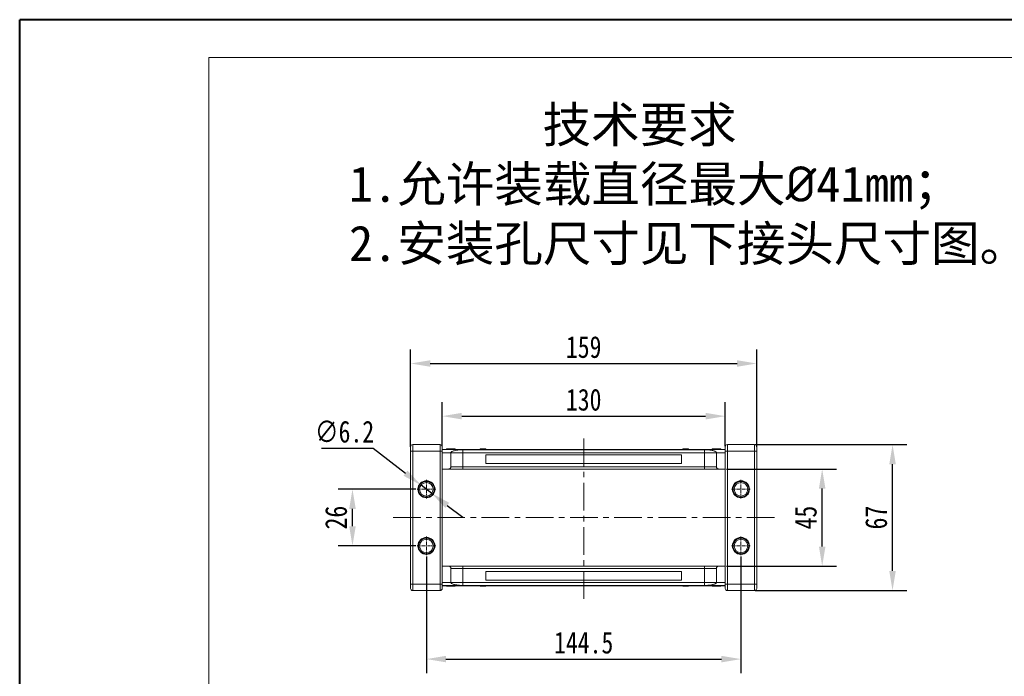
# Model space of a CAD drawing. Header units: millimetres. Extents: x -765 to 710, y 139 to 1172.
# Tile 13 of 76: x -765 to -312, y 870 to 1172. Entities that reach past the tile are written whole.
import ezdxf

# ---------------------------------------------------------------- set-up
doc = ezdxf.new("R2010")
doc.units = ezdxf.units.MM
doc.linetypes.add('CENTER', pattern=[0.6, 0.375, -0.075, 0.075, -0.075])
doc.linetypes.add('CENTERX2', pattern=[20.32, 12.7, -2.54, 2.54, -2.54])
doc.styles.get("Standard").update_dxf_attribs({"font": '仿宋_GB2312.ttf', "width": 0.8})
doc.styles.add('样式 6', font='仿宋_GB2312.ttf')
doc.dimstyles.new('ISO-45.1', dxfattribs={"dimtxt": 10, "dimasz": 9, "dimexe": 6.5, "dimexo": 0.625, "dimgap": 2.5, "dimtad": 1, "dimtoh": 1, "dimdsep": 46, "dimtxsty": 'Standard', "dimcen": 2.5, "dimadec": 0, "dimazin": 0, "dimtfac": 1, "dimtmove": 0, "dimatfit": 3, "dimfxl": 0, "dimarcsym": 0})
doc.dimstyles.new('副本 ISO-45.1', dxfattribs={"dimtxt": 10, "dimasz": 9, "dimexe": 6.5, "dimexo": 0.625, "dimgap": 2.5, "dimtad": 1, "dimdsep": 46, "dimtxsty": 'Standard', "dimcen": 2.5, "dimadec": 0, "dimazin": 0, "dimtfac": 1, "dimtmove": 0, "dimatfit": 3, "dimfxl": 0, "dimarcsym": 0})

# ---------------------------------------------------------------- blocks, each defined once
blk = doc.blocks.new('*D2860')
at = {"color": 0, "lineweight": -2}
for p, q in [((-577.76, 925.33), (-577.76, 871.78)), ((-433.26, 925.33), (-433.26, 871.78)), ((-568.76, 878.28), (-442.26, 878.28))]:
    blk.add_line(p, q, dxfattribs=at)
at = {"color": 0, "lineweight": 9}
for points in [[(-568.76, 879.78), (-568.76, 876.78), (-577.76, 878.28)], [(-442.26, 879.78), (-442.26, 876.78), (-433.26, 878.28)]]:
    blk.add_solid(points, dxfattribs=at)
at = {"layer": 'Defpoints', "color": 0, "lineweight": 9}
for p in [(-577.76, 925.96), (-433.26, 925.96), (-433.26, 878.28)]:
    blk.add_point(p, dxfattribs=at)
at = {"color": 0, "lineweight": 9, "insert": (-505.51, 885.78), "char_height": 10, "attachment_point": 5}
blk.add_mtext('144.5', dxfattribs=at)
blk = doc.blocks.new('*D2861')
at = {"color": 0, "lineweight": -2}
for p, q in [((-582.67, 956.25), (-618.22, 956.25)), ((-611.72, 939.25), (-611.72, 947.25)), ((-582.67, 930.25), (-618.22, 930.25))]:
    blk.add_line(p, q, dxfattribs=at)
at = {"color": 0, "lineweight": 9}
for points in [[(-613.22, 947.25), (-610.22, 947.25), (-611.72, 956.25)], [(-613.22, 939.25), (-610.22, 939.25), (-611.72, 930.25)]]:
    blk.add_solid(points, dxfattribs=at)
at = {"layer": 'Defpoints', "color": 0, "lineweight": 9}
for p in [(-611.72, 956.25), (-582.05, 956.25), (-582.05, 930.25)]:
    blk.add_point(p, dxfattribs=at)
at = {"color": 0, "lineweight": 9, "insert": (-619.22, 943.25), "char_height": 10, "attachment_point": 5, "rotation": 90}
blk.add_mtext('26', dxfattribs=at)
blk = doc.blocks.new('*D2862')
at = {"color": 0, "lineweight": -2}
for p, q in [((-439.88, 965.55), (-389.45, 965.55)), ((-395.95, 929.95), (-395.95, 956.55)), ((-439.88, 920.95), (-389.45, 920.95))]:
    blk.add_line(p, q, dxfattribs=at)
at = {"color": 0, "lineweight": 9}
for points in [[(-397.45, 956.55), (-394.45, 956.55), (-395.95, 965.55)], [(-397.45, 929.95), (-394.45, 929.95), (-395.95, 920.95)]]:
    blk.add_solid(points, dxfattribs=at)
at = {"layer": 'Defpoints', "color": 0, "lineweight": 9}
for p in [(-440.51, 965.55), (-395.95, 965.55), (-440.51, 920.95)]:
    blk.add_point(p, dxfattribs=at)
at = {"color": 0, "lineweight": 9, "insert": (-403.45, 943.25), "char_height": 10, "attachment_point": 5, "rotation": 90}
blk.add_mtext('45', dxfattribs=at)
blk = doc.blocks.new('*D2863')
at = {"color": 0, "lineweight": -2}
for p, q in [((-426.7, 976.75), (-357.13, 976.75)), ((-363.63, 918.75), (-363.63, 967.75)), ((-426.7, 909.75), (-357.13, 909.75))]:
    blk.add_line(p, q, dxfattribs=at)
at = {"color": 0, "lineweight": 9}
for points in [[(-365.13, 967.75), (-362.13, 967.75), (-363.63, 976.75)], [(-365.13, 918.75), (-362.13, 918.75), (-363.63, 909.75)]]:
    blk.add_solid(points, dxfattribs=at)
at = {"layer": 'Defpoints', "color": 0, "lineweight": 9}
for p in [(-427.33, 976.75), (-363.63, 976.75), (-427.33, 909.75)]:
    blk.add_point(p, dxfattribs=at)
at = {"color": 0, "lineweight": 9, "insert": (-371.13, 943.25), "char_height": 10, "attachment_point": 5, "rotation": 90}
blk.add_mtext('67', dxfattribs=at)
blk = doc.blocks.new('*D2864')
at = {"color": 0, "lineweight": -2}
for p, q in [((-570.51, 976.05), (-570.51, 996.31)), ((-440.51, 976.05), (-440.51, 996.31)), ((-561.51, 989.81), (-449.51, 989.81))]:
    blk.add_line(p, q, dxfattribs=at)
at = {"color": 0, "lineweight": 9}
for points in [[(-561.51, 991.31), (-561.51, 988.31), (-570.51, 989.81)], [(-449.51, 991.31), (-449.51, 988.31), (-440.51, 989.81)]]:
    blk.add_solid(points, dxfattribs=at)
at = {"layer": 'Defpoints', "color": 0, "lineweight": 9}
for p in [(-440.51, 989.81), (-570.51, 975.42), (-440.51, 975.42)]:
    blk.add_point(p, dxfattribs=at)
at = {"color": 0, "lineweight": 9, "insert": (-505.51, 997.31), "char_height": 10, "attachment_point": 5}
blk.add_mtext('130', dxfattribs=at)
blk = doc.blocks.new('*D2865')
at = {"color": 0, "lineweight": -2}
for p, q in [((-585.01, 975.76), (-585.01, 1020.49)), ((-426.01, 975.76), (-426.01, 1020.49)), ((-576.01, 1013.99), (-435.01, 1013.99))]:
    blk.add_line(p, q, dxfattribs=at)
at = {"color": 0, "lineweight": 9}
for points in [[(-576.01, 1015.49), (-576.01, 1012.49), (-585.01, 1013.99)], [(-435.01, 1015.49), (-435.01, 1012.49), (-426.01, 1013.99)]]:
    blk.add_solid(points, dxfattribs=at)
at = {"layer": 'Defpoints', "color": 0, "lineweight": 9}
for p in [(-426.01, 1013.99), (-585.01, 975.14), (-426.01, 975.14)]:
    blk.add_point(p, dxfattribs=at)
at = {"color": 0, "lineweight": 9, "insert": (-505.51, 1021.49), "char_height": 10, "attachment_point": 5}
blk.add_mtext('159', dxfattribs=at)
blk = doc.blocks.new('*D2866')
at = {"color": 0, "lineweight": -2}
for p, q in [((-625.97, 975.12), (-602.27, 975.12)), ((-602.27, 975.12), (-587.35, 963.63)), ((-575.3, 954.36), (-580.22, 958.14)), ((-568.17, 948.87), (-561.04, 943.37))]:
    blk.add_line(p, q, dxfattribs=at)
at = {"color": 0, "lineweight": 9}
for points in [[(-586.43, 964.82), (-588.26, 962.44), (-580.22, 958.14)], [(-567.26, 950.05), (-569.09, 947.68), (-575.3, 954.36)]]:
    blk.add_solid(points, dxfattribs=at)
at = {"layer": 'Defpoints', "color": 0, "lineweight": 9}
for p in [(-580.22, 958.14), (-575.3, 954.36)]:
    blk.add_point(p, dxfattribs=at)
at = {"color": 0, "lineweight": 9, "insert": (-615.37, 982.62), "char_height": 10, "attachment_point": 5}
blk.add_mtext('∅6.2', dxfattribs=at)

msp = doc.modelspace()

# ---------------------------------------------------------------- linework, layer by layer
at = {"color": 7, "lineweight": 40}
for p in [(-764.586, 138.815), (696.242, 1171.828)]:
    msp.add_line(p, (-764.586, 1171.828), dxfattribs=at)
at = {"color": 7, "lineweight": 13}
for p in [(-677.632, 156.205), (678.851, 1154.438)]:
    msp.add_line(p, (-677.632, 1154.438), dxfattribs=at)
at = {"color": 1, "linetype": 'CENTERX2', "lineweight": 13}
for p, q in [((-505.509, 905.884), (-505.509, 980.613)), ((-593.05, 943.248), (-417.344, 943.248))]:
    msp.add_line(p, q, dxfattribs=at)
at = {"color": 7, "linetype": 'Continuous', "lineweight": 15}
for p, q in [((-584.009, 973.748), (-585.009, 973.748)), ((-585.009, 912.748), (-585.009, 973.748)), ((-584.009, 973.748), (-584.009, 976.748)), ((-584.009, 976.748), (-571.509, 976.748)), ((-584.009, 973.748), (-584.009, 912.748)), ((-571.509, 973.748), (-584.009, 973.748)), ((-571.509, 973.748), (-571.509, 976.748)), ((-570.509, 973.748), (-571.509, 973.748)), ((-571.509, 912.748), (-571.509, 973.748)), ((-570.509, 974.548), (-505.509, 974.548)), ((-505.509, 974.504), (-570.509, 974.504)), ((-570.509, 912.748), (-570.509, 973.748)), ((-570.509, 973.048), (-566.509, 973.048)), ((-568.56, 974.748), (-568.56, 974.548)), ((-566.563, 974.548), (-566.563, 974.748)), ((-561.009, 973.048), (-566.509, 973.048)), ((-566.509, 966.548), (-566.509, 973.048)), ((-564.509, 974.748), (-564.509, 974.548)), ((-561.009, 974.417), (-505.509, 974.417)), ((-561.009, 973.048), (-561.009, 974.417)), ((-561.009, 966.548), (-561.009, 973.048)), ((-505.509, 973.048), (-561.009, 973.048)), ((-552.992, 974.548), (-552.992, 974.748)), ((-552.874, 974.748), (-552.992, 974.748)), ((-552.874, 974.548), (-552.874, 974.748)), ((-552.874, 974.748), (-552.768, 974.748)), ((-552.768, 974.748), (-552.768, 974.548)), ((-552.417, 974.748), (-552.768, 974.748)), ((-552.417, 974.548), (-552.417, 974.748)), ((-551.699, 974.748), (-552.417, 974.748)), ((-551.699, 974.548), (-551.699, 974.748)), ((-551.255, 974.748), (-551.699, 974.748)), ((-551.255, 974.548), (-551.255, 974.748)), ((-551.255, 974.748), (-551.184, 974.748)), ((-551.184, 974.748), (-551.184, 974.548)), ((-551.184, 974.748), (-550.924, 974.748)), ((-550.924, 974.548), (-550.924, 974.748)), ((-550.443, 974.748), (-550.924, 974.748)), ((-550.443, 974.548), (-550.443, 974.748)), ((-550.443, 974.748), (-550.439, 974.748)), ((-550.439, 974.748), (-550.439, 974.548)), ((-505.509, 974.548), (-440.509, 974.548)), ((-440.509, 974.504), (-505.509, 974.504)), ((-505.509, 974.417), (-450.009, 974.417)), ((-450.009, 973.048), (-505.509, 973.048)), ((-459.965, 974.548), (-459.965, 974.748)), ((-459.965, 974.748), (-459.825, 974.748)), ((-459.825, 974.748), (-459.825, 974.548)), ((-458.446, 974.748), (-459.825, 974.748)), ((-458.446, 974.548), (-458.446, 974.748)), ((-458.446, 974.748), (-458.238, 974.748)), ((-458.238, 974.748), (-458.238, 974.548)), ((-457.756, 974.748), (-458.238, 974.748)), ((-457.756, 974.548), (-457.756, 974.748)), ((-457.651, 974.748), (-457.756, 974.748)), ((-457.651, 974.548), (-457.651, 974.748)), ((-457.651, 974.748), (-457.639, 974.748)), ((-457.639, 974.748), (-457.639, 974.548)), ((-457.412, 974.748), (-457.639, 974.748)), ((-457.412, 974.548), (-457.412, 974.748)), ((-450.009, 973.048), (-450.009, 974.417)), ((-444.509, 973.048), (-450.009, 973.048)), ((-450.009, 973.048), (-450.009, 966.548)), ((-446.509, 974.748), (-446.509, 974.548)), ((-446.098, 974.748), (-446.098, 974.548)), ((-440.509, 973.048), (-444.509, 973.048)), ((-444.509, 973.048), (-444.509, 966.548)), ((-444.482, 974.748), (-444.482, 974.548)), ((-442.864, 974.748), (-442.864, 974.548)), ((-442.458, 974.748), (-442.458, 974.548)), ((-440.509, 973.748), (-439.509, 973.748)), ((-440.509, 973.748), (-440.509, 912.748)), ((-439.509, 976.748), (-439.509, 973.748)), ((-439.509, 976.748), (-427.009, 976.748)), ((-427.009, 973.748), (-439.509, 973.748)), ((-439.509, 973.748), (-439.509, 912.748)), ((-427.009, 976.748), (-427.009, 973.748)), ((-427.009, 973.748), (-426.009, 973.748)), ((-427.009, 912.748), (-427.009, 973.748)), ((-426.009, 973.748), (-426.009, 912.748)), ((-550.509, 968.048), (-550.509, 972.048)), ((-550.509, 972.048), (-505.509, 972.048)), ((-505.509, 968.048), (-550.509, 968.048)), ((-505.509, 972.048), (-460.509, 972.048)), ((-460.509, 968.048), (-505.509, 968.048)), ((-460.509, 972.048), (-460.509, 968.048)), ((-567.509, 965.548), (-570.509, 965.548)), ((-566.509, 966.548), (-561.009, 966.548)), ((-561.009, 965.548), (-561.009, 966.548)), ((-561.009, 966.548), (-505.509, 966.548)), ((-505.509, 965.548), (-561.009, 965.548)), ((-505.509, 966.548), (-450.009, 966.548)), ((-450.009, 965.548), (-505.509, 965.548)), ((-450.009, 966.548), (-444.509, 966.548)), ((-450.009, 966.548), (-450.009, 965.548)), ((-443.509, 965.548), (-440.509, 965.548)), ((-570.509, 920.948), (-567.509, 920.948)), ((-566.509, 913.448), (-566.509, 919.948)), ((-561.009, 919.948), (-566.509, 919.948)), ((-561.009, 919.948), (-561.009, 920.948)), ((-561.009, 920.948), (-505.509, 920.948)), ((-561.009, 913.448), (-561.009, 919.948)), ((-505.509, 919.948), (-561.009, 919.948)), ((-550.509, 914.448), (-550.509, 918.448)), ((-550.509, 918.448), (-505.509, 918.448)), ((-505.509, 920.948), (-450.009, 920.948)), ((-450.009, 919.948), (-505.509, 919.948)), ((-505.509, 918.448), (-460.509, 918.448)), ((-460.509, 918.448), (-460.509, 914.448)), ((-450.009, 919.948), (-450.009, 920.948)), ((-444.509, 919.948), (-450.009, 919.948)), ((-450.009, 919.948), (-450.009, 913.448)), ((-444.509, 919.948), (-444.509, 913.448)), ((-443.509, 920.948), (-440.509, 920.948)), ((-505.509, 914.448), (-550.509, 914.448)), ((-460.509, 914.448), (-505.509, 914.448)), ((-584.009, 912.748), (-585.009, 912.748)), ((-584.009, 909.748), (-584.009, 912.748)), ((-584.009, 912.748), (-571.509, 912.748)), ((-571.509, 909.748), (-584.009, 909.748)), ((-570.509, 912.748), (-571.509, 912.748)), ((-571.509, 909.748), (-571.509, 912.748)), ((-566.509, 913.448), (-570.509, 913.448)), ((-570.509, 911.993), (-505.509, 911.993)), ((-505.509, 911.948), (-570.509, 911.948)), ((-568.56, 911.748), (-568.56, 911.948)), ((-568.154, 911.748), (-568.154, 911.948)), ((-566.536, 911.748), (-566.536, 911.948)), ((-566.509, 913.448), (-561.009, 913.448)), ((-564.92, 911.748), (-564.92, 911.948)), ((-564.509, 911.748), (-564.509, 911.948)), ((-561.009, 912.08), (-561.009, 913.448)), ((-561.009, 913.448), (-505.509, 913.448)), ((-505.509, 912.08), (-561.009, 912.08)), ((-552.992, 911.948), (-552.992, 911.748)), ((-552.992, 911.748), (-552.765, 911.748)), ((-552.765, 911.748), (-552.765, 911.948)), ((-552.753, 911.748), (-552.765, 911.748)), ((-552.753, 911.948), (-552.753, 911.748)), ((-552.753, 911.748), (-552.648, 911.748)), ((-552.648, 911.948), (-552.648, 911.748)), ((-552.648, 911.748), (-552.166, 911.748)), ((-552.166, 911.748), (-552.166, 911.948)), ((-551.957, 911.748), (-552.166, 911.748)), ((-551.957, 911.948), (-551.957, 911.748)), ((-551.957, 911.748), (-550.578, 911.748)), ((-550.578, 911.748), (-550.578, 911.948)), ((-550.439, 911.748), (-550.578, 911.748)), ((-550.439, 911.948), (-550.439, 911.748)), ((-505.509, 913.448), (-450.009, 913.448)), ((-450.009, 912.08), (-505.509, 912.08)), ((-505.509, 911.993), (-440.509, 911.993)), ((-440.509, 911.948), (-505.509, 911.948)), ((-459.965, 911.748), (-459.965, 911.948)), ((-459.961, 911.748), (-459.965, 911.748)), ((-459.961, 911.948), (-459.961, 911.748)), ((-459.961, 911.748), (-459.48, 911.748)), ((-459.48, 911.948), (-459.48, 911.748)), ((-459.22, 911.748), (-459.48, 911.748)), ((-459.22, 911.748), (-459.22, 911.948)), ((-459.149, 911.748), (-459.22, 911.748)), ((-459.149, 911.948), (-459.149, 911.748)), ((-459.149, 911.748), (-458.705, 911.748)), ((-458.705, 911.948), (-458.705, 911.748)), ((-458.705, 911.748), (-457.987, 911.748)), ((-457.987, 911.948), (-457.987, 911.748)), ((-457.987, 911.748), (-457.636, 911.748)), ((-457.636, 911.748), (-457.636, 911.948)), ((-457.53, 911.748), (-457.636, 911.748)), ((-457.53, 911.948), (-457.53, 911.748)), ((-457.53, 911.748), (-457.412, 911.748)), ((-457.412, 911.948), (-457.412, 911.748)), ((-450.009, 913.448), (-444.509, 913.448)), ((-450.009, 913.448), (-450.009, 912.08)), ((-446.509, 911.748), (-446.509, 911.948)), ((-444.509, 913.448), (-440.509, 913.448)), ((-444.456, 911.948), (-444.456, 911.748)), ((-442.458, 911.748), (-442.458, 911.948)), ((-440.509, 912.748), (-439.509, 912.748)), ((-439.509, 912.748), (-439.509, 909.748)), ((-439.509, 912.748), (-427.009, 912.748)), ((-427.009, 909.748), (-439.509, 909.748)), ((-427.009, 912.748), (-426.009, 912.748)), ((-427.009, 912.748), (-427.009, 909.748))]:
    msp.add_line(p, q, dxfattribs=at)
at = {"color": 1, "linetype": 'CENTER', "lineweight": 9, "ltscale": 3.9624}
for p, q in [((-577.759, 960.538), (-577.759, 951.958)), ((-433.259, 960.538), (-433.259, 951.958)), ((-582.049, 956.248), (-573.469, 956.248)), ((-437.549, 956.248), (-428.969, 956.248)), ((-577.759, 934.538), (-577.759, 925.958)), ((-433.259, 934.538), (-433.259, 925.958)), ((-582.049, 930.248), (-573.469, 930.248)), ((-437.549, 930.248), (-428.969, 930.248))]:
    msp.add_line(p, q, dxfattribs=at)
at = {"color": 7, "linetype": 'Continuous', "lineweight": 15}
for centre, radius in [((-577.759, 956.248), 3.9), ((-577.759, 956.248), 3.1), ((-433.259, 956.248), 3.9), ((-433.259, 956.248), 3.1), ((-577.759, 930.248), 3.9), ((-577.759, 930.248), 3.1), ((-433.259, 930.248), 3.9), ((-433.259, 930.248), 3.1)]:
    msp.add_circle(centre, radius, dxfattribs=at)
for centre, start, end in [((-584.009, 975.748), 90, 180), ((-571.509, 975.748), 0, 90), ((-439.509, 975.748), 90, 180), ((-427.009, 975.748), 0, 90), ((-584.009, 910.748), 180, 270), ((-571.509, 910.748), 270, 0), ((-439.509, 910.748), 180, 270), ((-427.009, 910.748), 270, 0)]:
    msp.add_arc(centre, 1, start, end, dxfattribs=at)
for points, knots in [([(-585.009, 973.748), (-585.009, 974), (-585.009, 974.388), (-585.009, 974.854), (-585.009, 975.173), (-585.009, 975.431), (-585.009, 975.68), (-585.009, 975.721), (-585.009, 975.748)], [0, 0, 0, 0, 0.2394429, 0.3698071, 0.5000001, 0.6303641, 0.7605571, 1, 1, 1, 1]), ([(-570.509, 973.748), (-570.509, 974), (-570.509, 974.388), (-570.509, 974.854), (-570.509, 975.172), (-570.509, 975.431), (-570.509, 975.68), (-570.509, 975.721), (-570.509, 975.748)], [0, 0, 0, 0, 0.2394429, 0.3696359, 0.4999999, 0.6301929, 0.7605571, 1, 1, 1, 1]), ([(-568.56, 974.748), (-568.55, 974.748), (-568.529, 974.748), (-568.328, 974.748), (-568.023, 974.748), (-567.487, 974.748), (-566.976, 974.748), (-566.621, 974.748), (-566.563, 974.748)], [0, 0, 0, 0, 0.1482689, 0.2976473, 0.4424214, 0.6078512, 0.9356585, 1, 1, 1, 1]), ([(-566.563, 974.748), (-566.43, 974.748), (-566.028, 974.748), (-565.472, 974.748), (-564.964, 974.748), (-564.661, 974.748), (-564.524, 974.748), (-564.513, 974.748), (-564.509, 974.748)], [0, 0, 0, 0, 0.1423372, 0.4291269, 0.5899433, 0.7512055, 0.9098946, 1, 1, 1, 1]), ([(-566.509, 973.048), (-566.49, 973.13), (-566.451, 973.293), (-566.149, 973.53), (-565.67, 973.754), (-565.019, 973.957), (-564.213, 974.133), (-563.386, 974.26), (-562.598, 974.345), (-561.847, 974.402), (-561.303, 974.412), (-561.009, 974.417)], [0, 0, 0, 0, 0.1245955, 0.2491892, 0.3738223, 0.4984451, 0.6220504, 0.7455895, 0.8257011, 0.9057067, 1, 1, 1, 1]), ([(-450.009, 974.417), (-449.618, 974.408), (-448.922, 974.392), (-448.002, 974.304), (-447.218, 974.2), (-446.505, 974.071), (-445.842, 973.912), (-445.271, 973.723), (-444.835, 973.507), (-444.561, 973.28), (-444.527, 973.126), (-444.509, 973.048)], [0, 0, 0, 0, 0.1253767, 0.2231439, 0.3210442, 0.4226148, 0.5242047, 0.6437825, 0.7633681, 0.8816833, 1, 1, 1, 1]), ([(-446.509, 974.748), (-446.507, 974.748), (-446.502, 974.748), (-446.459, 974.748), (-446.381, 974.748), (-446.282, 974.748), (-446.184, 974.748), (-446.127, 974.748), (-446.098, 974.748)], [0, 0, 0, 0, 0.1926347, 0.388697, 0.5820148, 0.7830443, 0.8909593, 1, 1, 1, 1]), ([(-446.098, 974.748), (-446.044, 974.748), (-445.934, 974.748), (-445.697, 974.748), (-445.39, 974.748), (-445.053, 974.748), (-444.749, 974.748), (-444.571, 974.748), (-444.482, 974.748)], [0, 0, 0, 0, 0.1184406, 0.2393457, 0.4595932, 0.6849248, 0.8422399, 1, 1, 1, 1]), ([(-444.482, 974.748), (-444.348, 974.748), (-444.045, 974.748), (-443.516, 974.748), (-443.094, 974.748), (-442.887, 974.748), (-442.864, 974.748)], [0, 0, 0, 0, 0.23673076, 0.53755546, 0.94966792, 1, 1, 1, 1]), ([(-442.864, 974.748), (-442.814, 974.748), (-442.712, 974.748), (-442.597, 974.748), (-442.514, 974.748), (-442.475, 974.748), (-442.46, 974.748), (-442.459, 974.748), (-442.458, 974.748)], [0, 0, 0, 0, 0.1937762, 0.3936, 0.5878635, 0.7889077, 0.894169, 1, 1, 1, 1]), ([(-440.509, 975.748), (-440.509, 975.721), (-440.509, 975.68), (-440.509, 975.431), (-440.509, 975.173), (-440.509, 974.854), (-440.509, 974.388), (-440.509, 974), (-440.509, 973.748)], [0, 0, 0, 0, 0.2394429, 0.3696359, 0.4999999, 0.6301929, 0.7605571, 1, 1, 1, 1]), ([(-426.009, 975.748), (-426.009, 975.721), (-426.009, 975.68), (-426.009, 975.431), (-426.009, 975.172), (-426.009, 974.854), (-426.009, 974.388), (-426.009, 974), (-426.009, 973.748)], [0, 0, 0, 0, 0.23944295, 0.36980709, 0.50000008, 0.63036414, 0.76055705, 1, 1, 1, 1]), ([(-567.509, 965.548), (-567.397, 965.559), (-567.172, 965.581), (-566.872, 965.754), (-566.646, 966.008), (-566.526, 966.289), (-566.514, 966.475), (-566.509, 966.548)], [0, 0, 0, 0, 0.21469386, 0.42938772, 0.64408158, 0.85877544, 1, 1, 1, 1]), ([(-561.009, 965.548), (-561.406, 965.548), (-562.222, 965.548), (-563.434, 965.548), (-564.599, 965.548), (-565.638, 965.548), (-566.344, 965.548), (-566.791, 965.548), (-567.145, 965.548), (-567.445, 965.548), (-567.488, 965.548), (-567.509, 965.548)], [0, 0, 0, 0, 0.1164968, 0.2399717, 0.3685799, 0.4999174, 0.6312549, 0.6956158, 0.7600283, 0.8835032, 1, 1, 1, 1]), ([(-443.509, 965.548), (-443.53, 965.548), (-443.574, 965.548), (-443.935, 965.548), (-444.535, 965.548), (-445.38, 965.548), (-446.25, 965.548), (-447.014, 965.548), (-447.795, 965.548), (-448.796, 965.548), (-449.613, 965.548), (-450.009, 965.548)], [0, 0, 0, 0, 0.1164968, 0.2399717, 0.3685799, 0.4999174, 0.6312549, 0.6956158, 0.7600283, 0.8835032, 1, 1, 1, 1]), ([(-444.509, 966.548), (-444.498, 966.436), (-444.476, 966.211), (-444.304, 965.911), (-444.05, 965.685), (-443.769, 965.565), (-443.583, 965.553), (-443.509, 965.548)], [0, 0, 0, 0, 0.21469386, 0.42938772, 0.64408158, 0.85877544, 1, 1, 1, 1]), ([(-574.159, 956.248), (-574.171, 956.475), (-574.195, 956.927), (-574.4, 957.599), (-574.727, 958.239), (-575.196, 958.811), (-575.673, 959.201), (-576.096, 959.449), (-576.525, 959.644), (-577.08, 959.807), (-577.759, 959.869), (-578.438, 959.807), (-579.11, 959.61), (-579.75, 959.28), (-580.322, 958.811), (-580.712, 958.335), (-580.96, 957.912), (-581.154, 957.482), (-581.323, 956.927), (-581.347, 956.475), (-581.359, 956.248)], [0, 0, 0, 0, 0.05998, 0.1199831, 0.1849463, 0.249957, 0.3149202, 0.3472901, 0.3800161, 0.4399843, 0.4999996, 0.5599679, 0.6199831, 0.6849463, 0.749957, 0.8149202, 0.8472901, 0.8800161, 0.9399965, 1, 1, 1, 1]), ([(-429.659, 956.248), (-429.671, 956.475), (-429.695, 956.927), (-429.9, 957.599), (-430.227, 958.239), (-430.696, 958.811), (-431.173, 959.201), (-431.596, 959.449), (-432.025, 959.644), (-432.58, 959.807), (-433.259, 959.869), (-433.938, 959.807), (-434.61, 959.61), (-435.25, 959.28), (-435.822, 958.811), (-436.212, 958.335), (-436.46, 957.912), (-436.654, 957.482), (-436.823, 956.927), (-436.847, 956.475), (-436.859, 956.248)], [0, 0, 0, 0, 0.05998, 0.1199831, 0.1849463, 0.249957, 0.3149202, 0.3472901, 0.3800161, 0.4399843, 0.4999996, 0.5599679, 0.6199831, 0.6849463, 0.749957, 0.8149202, 0.8472901, 0.8800161, 0.9399965, 1, 1, 1, 1]), ([(-581.359, 956.248), (-581.347, 956.022), (-581.323, 955.57), (-581.119, 954.898), (-580.791, 954.257), (-580.322, 953.686), (-579.846, 953.296), (-579.422, 953.048), (-578.993, 952.853), (-578.438, 952.69), (-577.759, 952.628), (-577.081, 952.69), (-576.408, 952.887), (-575.768, 953.217), (-575.197, 953.685), (-574.806, 954.162), (-574.559, 954.585), (-574.365, 955.014), (-574.195, 955.57), (-574.171, 956.022), (-574.159, 956.248)], [0, 0, 0, 0, 0.05998, 0.1199831, 0.1849463, 0.249957, 0.3149202, 0.3472901, 0.3800161, 0.4399843, 0.4999996, 0.5599679, 0.6199831, 0.6849463, 0.749957, 0.8149202, 0.8472901, 0.8800161, 0.9399965, 1, 1, 1, 1]), ([(-436.859, 956.248), (-436.847, 956.022), (-436.823, 955.57), (-436.619, 954.898), (-436.291, 954.257), (-435.822, 953.686), (-435.346, 953.296), (-434.922, 953.048), (-434.493, 952.853), (-433.938, 952.69), (-433.259, 952.628), (-432.581, 952.69), (-431.908, 952.887), (-431.268, 953.217), (-430.697, 953.685), (-430.306, 954.162), (-430.059, 954.585), (-429.865, 955.014), (-429.695, 955.57), (-429.671, 956.022), (-429.659, 956.248)], [0, 0, 0, 0, 0.05998, 0.1199831, 0.1849463, 0.249957, 0.3149202, 0.3472901, 0.3800161, 0.4399843, 0.4999996, 0.5599679, 0.6199831, 0.6849463, 0.749957, 0.8149202, 0.8472901, 0.8800161, 0.9399965, 1, 1, 1, 1]), ([(-574.159, 930.248), (-574.171, 930.475), (-574.195, 930.927), (-574.4, 931.599), (-574.727, 932.239), (-575.196, 932.811), (-575.673, 933.201), (-576.096, 933.449), (-576.525, 933.644), (-577.08, 933.807), (-577.759, 933.869), (-578.438, 933.807), (-579.11, 933.61), (-579.75, 933.28), (-580.322, 932.811), (-580.712, 932.335), (-580.96, 931.912), (-581.154, 931.482), (-581.323, 930.927), (-581.347, 930.475), (-581.359, 930.248)], [0, 0, 0, 0, 0.05998, 0.1199831, 0.1849463, 0.249957, 0.3149202, 0.3472901, 0.3800161, 0.4399843, 0.4999996, 0.5599679, 0.6199831, 0.6849463, 0.749957, 0.8149202, 0.8472901, 0.8800161, 0.9399965, 1, 1, 1, 1]), ([(-429.659, 930.248), (-429.671, 930.475), (-429.695, 930.927), (-429.9, 931.599), (-430.227, 932.239), (-430.696, 932.811), (-431.173, 933.201), (-431.596, 933.449), (-432.025, 933.644), (-432.58, 933.807), (-433.259, 933.869), (-433.938, 933.807), (-434.61, 933.61), (-435.25, 933.28), (-435.822, 932.811), (-436.212, 932.335), (-436.46, 931.912), (-436.654, 931.482), (-436.823, 930.927), (-436.847, 930.475), (-436.859, 930.248)], [0, 0, 0, 0, 0.05998, 0.1199831, 0.1849463, 0.249957, 0.3149202, 0.3472901, 0.3800161, 0.4399843, 0.4999996, 0.5599679, 0.6199831, 0.6849463, 0.749957, 0.8149202, 0.8472901, 0.8800161, 0.9399965, 1, 1, 1, 1]), ([(-581.359, 930.248), (-581.347, 930.022), (-581.323, 929.57), (-581.119, 928.898), (-580.791, 928.257), (-580.322, 927.686), (-579.846, 927.296), (-579.422, 927.048), (-578.993, 926.853), (-578.438, 926.69), (-577.759, 926.628), (-577.081, 926.69), (-576.408, 926.887), (-575.768, 927.217), (-575.197, 927.685), (-574.806, 928.162), (-574.559, 928.585), (-574.365, 929.014), (-574.195, 929.57), (-574.171, 930.022), (-574.159, 930.248)], [0, 0, 0, 0, 0.05998, 0.1199831, 0.1849463, 0.249957, 0.3149202, 0.3472901, 0.3800161, 0.4399843, 0.4999996, 0.5599679, 0.6199831, 0.6849463, 0.749957, 0.8149202, 0.8472901, 0.8800161, 0.9399965, 1, 1, 1, 1]), ([(-436.859, 930.248), (-436.847, 930.022), (-436.823, 929.57), (-436.619, 928.898), (-436.291, 928.257), (-435.822, 927.686), (-435.346, 927.296), (-434.922, 927.048), (-434.493, 926.853), (-433.938, 926.69), (-433.259, 926.628), (-432.581, 926.69), (-431.908, 926.887), (-431.268, 927.217), (-430.697, 927.685), (-430.306, 928.162), (-430.059, 928.585), (-429.865, 929.014), (-429.695, 929.57), (-429.671, 930.022), (-429.659, 930.248)], [0, 0, 0, 0, 0.05998, 0.1199831, 0.1849463, 0.249957, 0.3149202, 0.3472901, 0.3800161, 0.4399843, 0.4999996, 0.5599679, 0.6199831, 0.6849463, 0.749957, 0.8149202, 0.8472901, 0.8800161, 0.9399965, 1, 1, 1, 1]), ([(-566.509, 919.948), (-566.52, 920.061), (-566.542, 920.286), (-566.715, 920.585), (-566.969, 920.811), (-567.25, 920.931), (-567.435, 920.943), (-567.509, 920.948)], [0, 0, 0, 0, 0.2146939, 0.4293877, 0.6440816, 0.8587754, 1, 1, 1, 1]), ([(-567.509, 920.948), (-567.488, 920.948), (-567.445, 920.948), (-567.083, 920.948), (-566.483, 920.948), (-565.638, 920.948), (-564.769, 920.948), (-564.004, 920.948), (-563.223, 920.948), (-562.222, 920.948), (-561.406, 920.948), (-561.009, 920.948)], [0, 0, 0, 0, 0.11649679, 0.2399717, 0.36857994, 0.49991744, 0.63125493, 0.69561579, 0.7600283, 0.88350321, 1, 1, 1, 1]), ([(-450.009, 920.948), (-449.613, 920.948), (-448.796, 920.948), (-447.585, 920.948), (-446.42, 920.948), (-445.38, 920.948), (-444.674, 920.948), (-444.228, 920.948), (-443.873, 920.948), (-443.573, 920.948), (-443.53, 920.948), (-443.509, 920.948)], [0, 0, 0, 0, 0.1164968, 0.2399717, 0.3685799, 0.4999174, 0.6312549, 0.6956158, 0.7600283, 0.8835032, 1, 1, 1, 1]), ([(-443.509, 920.948), (-443.622, 920.937), (-443.846, 920.915), (-444.146, 920.743), (-444.372, 920.489), (-444.492, 920.208), (-444.504, 920.022), (-444.509, 919.948)], [0, 0, 0, 0, 0.21469386, 0.42938772, 0.64408158, 0.85877544, 1, 1, 1, 1]), ([(-585.009, 910.748), (-585.009, 910.775), (-585.009, 910.817), (-585.009, 911.066), (-585.009, 911.324), (-585.009, 911.642), (-585.009, 912.109), (-585.009, 912.497), (-585.009, 912.748)], [0, 0, 0, 0, 0.23944295, 0.36980709, 0.50000008, 0.63036414, 0.76055705, 1, 1, 1, 1]), ([(-570.509, 910.748), (-570.509, 910.775), (-570.509, 910.817), (-570.509, 911.066), (-570.509, 911.324), (-570.509, 911.642), (-570.509, 912.108), (-570.509, 912.497), (-570.509, 912.748)], [0, 0, 0, 0, 0.2394429, 0.3696359, 0.4999999, 0.6301929, 0.7605571, 1, 1, 1, 1]), ([(-568.154, 911.748), (-568.204, 911.748), (-568.306, 911.748), (-568.422, 911.748), (-568.505, 911.748), (-568.543, 911.748), (-568.558, 911.748), (-568.56, 911.748), (-568.56, 911.748)], [0, 0, 0, 0, 0.1937693, 0.3935642, 0.587886, 0.7891312, 0.8942826, 1, 1, 1, 1]), ([(-566.536, 911.748), (-566.67, 911.748), (-566.973, 911.748), (-567.494, 911.748), (-567.916, 911.748), (-568.124, 911.748), (-568.154, 911.748)], [0, 0, 0, 0, 0.2366286, 0.5373614, 0.9329864, 1, 1, 1, 1]), ([(-564.92, 911.748), (-564.974, 911.748), (-565.084, 911.748), (-565.316, 911.748), (-565.611, 911.748), (-565.942, 911.748), (-566.252, 911.748), (-566.442, 911.748), (-566.536, 911.748)], [0, 0, 0, 0, 0.118432, 0.2393289, 0.4494336, 0.6641784, 0.8318201, 1, 1, 1, 1]), ([(-561.009, 912.08), (-561.4, 912.089), (-562.097, 912.105), (-563.017, 912.193), (-563.801, 912.296), (-564.513, 912.426), (-565.177, 912.585), (-565.747, 912.774), (-566.183, 912.989), (-566.457, 913.216), (-566.492, 913.371), (-566.509, 913.448)], [0, 0, 0, 0, 0.1253767, 0.2231439, 0.3210442, 0.4226148, 0.5242047, 0.6437825, 0.7633681, 0.8816833, 1, 1, 1, 1]), ([(-564.509, 911.748), (-564.511, 911.748), (-564.516, 911.748), (-564.56, 911.748), (-564.637, 911.748), (-564.736, 911.748), (-564.834, 911.748), (-564.892, 911.748), (-564.92, 911.748)], [0, 0, 0, 0, 0.1926273, 0.3886837, 0.5820134, 0.7832006, 0.8910383, 1, 1, 1, 1]), ([(-444.509, 913.448), (-444.529, 913.367), (-444.567, 913.204), (-444.87, 912.966), (-445.348, 912.743), (-445.999, 912.54), (-446.805, 912.364), (-447.632, 912.236), (-448.42, 912.152), (-449.171, 912.094), (-449.715, 912.085), (-450.009, 912.08)], [0, 0, 0, 0, 0.1245955, 0.2491892, 0.3738223, 0.4984451, 0.6220504, 0.7455895, 0.8257011, 0.9057067, 1, 1, 1, 1]), ([(-444.456, 911.748), (-444.589, 911.748), (-444.99, 911.748), (-445.546, 911.748), (-446.054, 911.748), (-446.357, 911.748), (-446.495, 911.748), (-446.505, 911.748), (-446.509, 911.748)], [0, 0, 0, 0, 0.1423372, 0.4291269, 0.5899433, 0.7512055, 0.9098946, 1, 1, 1, 1]), ([(-442.458, 911.748), (-442.468, 911.748), (-442.49, 911.748), (-442.692, 911.748), (-442.997, 911.748), (-443.532, 911.748), (-444.041, 911.748), (-444.396, 911.748), (-444.456, 911.748)], [0, 0, 0, 0, 0.148288, 0.2977445, 0.4437132, 0.6077915, 0.9347078, 1, 1, 1, 1]), ([(-440.509, 912.748), (-440.509, 912.497), (-440.509, 912.109), (-440.509, 911.642), (-440.509, 911.324), (-440.509, 911.066), (-440.509, 910.817), (-440.509, 910.775), (-440.509, 910.748)], [0, 0, 0, 0, 0.2394429, 0.3696359, 0.4999999, 0.6301929, 0.7605571, 1, 1, 1, 1]), ([(-426.009, 912.748), (-426.009, 912.497), (-426.009, 912.108), (-426.009, 911.642), (-426.009, 911.324), (-426.009, 911.066), (-426.009, 910.817), (-426.009, 910.775), (-426.009, 910.748)], [0, 0, 0, 0, 0.2394429, 0.3698071, 0.5000001, 0.6303641, 0.7605571, 1, 1, 1, 1])]:
    msp.add_open_spline(points, degree=3, knots=knots, dxfattribs=at)

# ---------------------------------------------------------------- texts
at = {"insert": (-613.341, 1131.803), "char_height": 16.3409, "attachment_point": 1, "style": '样式 6'}
msp.add_mtext('        技术要求\\P1.允许装载直径最大{\\fISOCPEUR|b0|i0|c0|p34;%%C}41mm；\\P2.安装孔尺寸见下接头尺寸图。', dxfattribs=at)

# ---------------------------------------------------------------- dimensions: what is measured, and where the dimension line sits
at = {"color": 5, "lineweight": 9}
for base, p1, p2, picture, middle in [((-426.009, 1013.993), (-585.009, 975.137), (-426.009, 975.137), '*D2865', (-505.509, 1021.493)), ((-440.509, 989.805), (-570.509, 975.422), (-440.509, 975.422), '*D2864', (-505.509, 997.305)), ((-433.259, 878.28), (-577.759, 925.958), (-433.259, 925.958), '*D2860', (-505.509, 885.78))]:
    dim = msp.add_linear_dim(base=base, p1=p1, p2=p2, dimstyle='副本 ISO-45.1', dxfattribs=at)
    dim.commit()
    dim.dimension.update_dxf_attribs({"geometry": picture, "text_midpoint": middle})
dim = msp.add_diameter_dim_2p(p1=(-575.303, 954.357), p2=(-580.215, 958.14), dimstyle='ISO-45.1', dxfattribs=at)
dim.commit()
dim.dimension.update_dxf_attribs({"geometry": '*D2866', "text_midpoint": (-615.368, 975.124), "dimtype": 163})
for base, p1, p2, picture, middle in [((-363.632, 976.748), (-427.328, 909.748), (-427.328, 976.748), '*D2863', (-371.132, 943.248)), ((-611.715, 956.248), (-582.049, 930.248), (-582.049, 956.248), '*D2861', (-619.215, 943.248))]:
    dim = msp.add_linear_dim(base=base, p1=p1, p2=p2, angle=270, dimstyle='副本 ISO-45.1', dxfattribs=at)
    dim.commit()
    dim.dimension.update_dxf_attribs({"geometry": picture, "text_midpoint": middle})
dim = msp.add_linear_dim(base=(-395.952, 965.548), p1=(-440.509, 920.948), p2=(-440.509, 965.548), angle=270, text='45', dimstyle='副本 ISO-45.1', dxfattribs=at)
dim.commit()
dim.dimension.update_dxf_attribs({"geometry": '*D2862', "text_midpoint": (-403.452, 943.248)})

doc.saveas('drawing.dxf')
